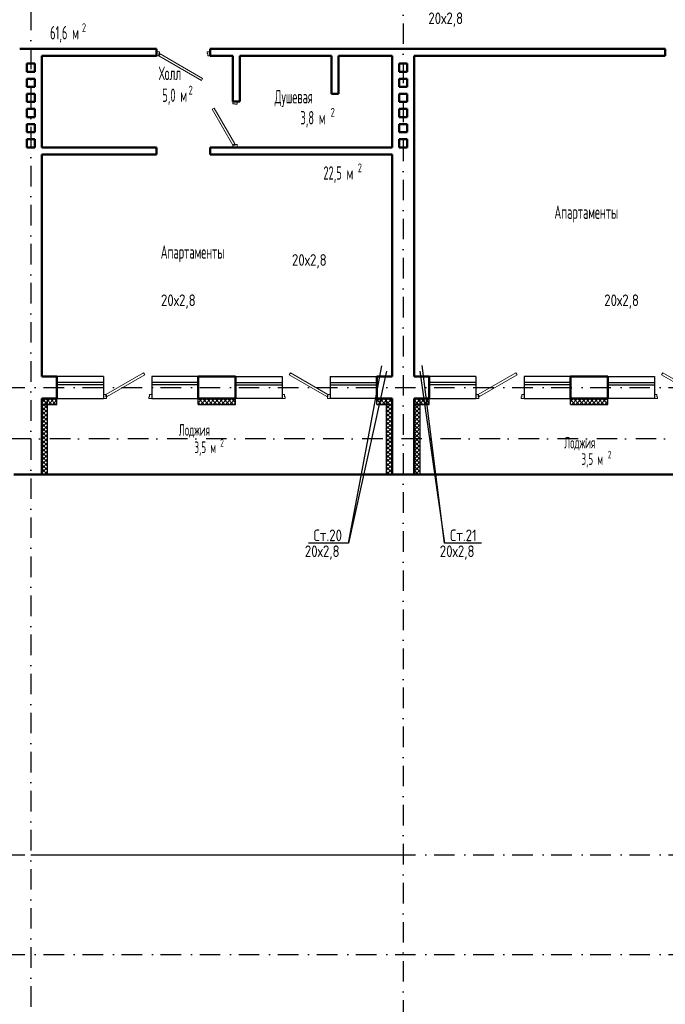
# Model space of a CAD drawing. Extents: x -1560602 to 321118, y -2308202 to -430103.
# Tile 10 of 104: x -1515866 to -1504786, y -2291777 to -2274882. Entities that reach past the tile are written whole.
import ezdxf
from ezdxf.enums import TextEntityAlignment as Align

# ---------------------------------------------------------------- set-up
doc = ezdxf.new("R2010")
doc.units = 0
doc.header["$MEASUREMENT"] = 0
doc.linetypes.add('Dot & Dashed', pattern=[670.277762, 352.777767, -176.388884, 0, -141.111112])
doc.linetypes.add('Штрихпунктирная', pattern=[0.670278, 0.352778, -0.176389, 0, -0.141111])
doc.layers.get('0').update_dxf_attribs({"color": 255, "linetype": 'CONTINUOUS'})
for name, color, linetype, lineweight in [('Вентиляция', 2, 'CONTINUOUS', 50), ('Двери', 4, 'CONTINUOUS', 15), ('стены', 5, 'CONTINUOUS', 50)]:
    doc.layers.add(name, color=color, linetype=linetype, lineweight=lineweight)
for name, color, linetype in [('Оси', 253, 'Dot & Dashed'), ('отделка', 240, 'CONTINUOUS'), ('Текст', 7, 'CONTINUOUS'), ('Утеплитель', 6, 'CONTINUOUS')]:
    doc.layers.add(name, color=color, linetype=linetype)
doc.styles.get("Standard").update_dxf_attribs({"font": 'spds.shx', "width": 0.7, "height": 250})

msp = doc.modelspace()

# ---------------------------------------------------------------- linework, layer by layer
at = {"color": 0}
for p, q in [((-1510225.6, -2283863.4, 0), (-1509652.6, -2280818.5, 0)), ((-1508575.3, -2283863.4, 0), (-1508957.4, -2280818, 0)), ((-1509571.6, -2280912.2, 0), (-1510225.6, -2283863.4, 0)), ((-1508999.5, -2280912.2, 0), (-1508575.3, -2283863.4, 0)), ((-1510225.6, -2283863.4, 0), (-1510909.6, -2283863.4, 0)), ((-1507941.3, -2283863.4, 0), (-1508575.3, -2283863.4, 0))]:
    msp.add_line(p, q, dxfattribs=at)
at = {"color": 0, "ltscale": 100}
msp.add_line((-1515675.9, -2289213.9), (-1509285.7, -2289213.9), dxfattribs=at)
at = {"layer": 'Вентиляция', "color": 0, "ltscale": 100}
for p, q in [((-1515745.7, -2275633.6), (-1515605.7, -2275633.6)), ((-1515745.7, -2275773.6), (-1515745.7, -2275633.6)), ((-1515605.7, -2275633.6), (-1515605.7, -2275773.6)), ((-1509355.7, -2275633.6), (-1509215.7, -2275633.6)), ((-1509355.7, -2275773.6), (-1509355.7, -2275633.6)), ((-1509215.7, -2275633.6), (-1509215.7, -2275773.6)), ((-1515605.7, -2275773.6), (-1515745.7, -2275773.6)), ((-1515745.7, -2275893.6), (-1515605.7, -2275893.6)), ((-1515745.7, -2276033.6), (-1515745.7, -2275893.6)), ((-1515605.7, -2275893.6), (-1515605.7, -2276033.6)), ((-1509215.7, -2275773.6), (-1509355.7, -2275773.6)), ((-1509355.7, -2275893.6), (-1509215.7, -2275893.6)), ((-1509355.7, -2276033.6), (-1509355.7, -2275893.6)), ((-1509215.7, -2275893.6), (-1509215.7, -2276033.6)), ((-1515605.7, -2276033.6), (-1515745.7, -2276033.6)), ((-1509215.7, -2276033.6), (-1509355.7, -2276033.6)), ((-1515745.7, -2276153.6), (-1515605.7, -2276153.6)), ((-1515745.7, -2276293.6), (-1515745.7, -2276153.6)), ((-1515605.7, -2276153.6), (-1515605.7, -2276293.6)), ((-1509355.7, -2276153.6), (-1509215.7, -2276153.6)), ((-1509355.7, -2276293.6), (-1509355.7, -2276153.6)), ((-1509215.7, -2276153.6), (-1509215.7, -2276293.6)), ((-1515605.7, -2276293.6), (-1515745.7, -2276293.6)), ((-1515745.7, -2276413.6), (-1515605.7, -2276413.6)), ((-1515745.7, -2276553.6), (-1515745.7, -2276413.6)), ((-1515605.7, -2276413.6), (-1515605.7, -2276553.6)), ((-1509215.7, -2276293.6), (-1509355.7, -2276293.6)), ((-1509355.7, -2276413.6), (-1509215.7, -2276413.6)), ((-1509355.7, -2276553.6), (-1509355.7, -2276413.6)), ((-1509215.7, -2276413.6), (-1509215.7, -2276553.6)), ((-1515605.7, -2276553.6), (-1515745.7, -2276553.6)), ((-1509215.7, -2276553.6), (-1509355.7, -2276553.6)), ((-1515745.7, -2276673.6), (-1515605.7, -2276673.6)), ((-1515745.7, -2276813.6), (-1515745.7, -2276673.6)), ((-1515605.7, -2276673.6), (-1515605.7, -2276813.6)), ((-1509355.7, -2276673.6), (-1509215.7, -2276673.6)), ((-1509355.7, -2276813.6), (-1509355.7, -2276673.6)), ((-1509215.7, -2276673.6), (-1509215.7, -2276813.6)), ((-1515605.7, -2276813.6), (-1515745.7, -2276813.6)), ((-1515745.7, -2276933.6), (-1515605.7, -2276933.6)), ((-1515745.7, -2277073.6), (-1515745.7, -2276933.6)), ((-1515605.7, -2276933.6), (-1515605.7, -2277073.6)), ((-1509215.7, -2276813.6), (-1509355.7, -2276813.6)), ((-1509355.7, -2276933.6), (-1509215.7, -2276933.6)), ((-1509355.7, -2277073.6), (-1509355.7, -2276933.6)), ((-1509215.7, -2276933.6), (-1509215.7, -2277073.6)), ((-1515605.7, -2277073.6), (-1515745.7, -2277073.6)), ((-1509215.7, -2277073.6), (-1509355.7, -2277073.6))]:
    msp.add_line(p, q, dxfattribs=at)
at = {"layer": 'Двери', "color": 0, "linetype": 'Continuous'}
for p, q in [((-1513465.7, -2275433.6), (-1513515.7, -2275433.6)), ((-1513515.7, -2275503.6), (-1513475.7, -2275503.6)), ((-1513475.7, -2275503.6), (-1513475.7, -2275463.6)), ((-1513475.7, -2275463.6), (-1513465.7, -2275463.6)), ((-1513455.7, -2275468.9), (-1513475.7, -2275503.6)), ((-1513475.7, -2275503.6), (-1512748.3, -2275923.6)), ((-1513465.7, -2275463.6), (-1513465.7, -2275433.6)), ((-1512728.3, -2275888.9), (-1513455.7, -2275468.9)), ((-1512595.7, -2275433.6), (-1512645.7, -2275433.6)), ((-1512645.7, -2275433.6), (-1512645.7, -2275463.6)), ((-1512645.7, -2275463.6), (-1512635.7, -2275463.6)), ((-1512635.7, -2275463.6), (-1512635.7, -2275503.6)), ((-1512635.7, -2275503.6), (-1512595.7, -2275503.6)), ((-1512748.3, -2275923.6), (-1512728.3, -2275888.9)), ((-1512560.7, -2276418.7), (-1512526.1, -2276398.7)), ((-1512205.7, -2277033.6), (-1512560.7, -2276418.7)), ((-1512526.1, -2276398.7), (-1512171.1, -2277013.6)), ((-1512205.7, -2276323.6), (-1512205.7, -2276283.6)), ((-1512165.7, -2276323.6), (-1512205.7, -2276323.6)), ((-1512165.7, -2276333.6), (-1512165.7, -2276323.6)), ((-1512135.7, -2276333.6), (-1512165.7, -2276333.6)), ((-1512135.7, -2276283.6), (-1512135.7, -2276333.6)), ((-1512171.1, -2277013.6), (-1512205.7, -2277033.6)), ((-1512205.7, -2277073.6), (-1512205.7, -2277033.6)), ((-1512205.7, -2277033.6), (-1512165.7, -2277033.6)), ((-1512165.7, -2277033.6), (-1512165.7, -2277023.6)), ((-1512165.7, -2277023.6), (-1512135.7, -2277023.6)), ((-1512135.7, -2277023.6), (-1512135.7, -2277073.6)), ((-1514385.7, -2281313.9), (-1513740.6, -2280941.4)), ((-1513720.6, -2280976), (-1514365.7, -2281348.5)), ((-1513740.6, -2280941.4), (-1513720.6, -2280976)), ((-1511220.9, -2280941.4), (-1511240.9, -2280976)), ((-1511240.9, -2280976), (-1510595.7, -2281348.5)), ((-1510575.7, -2281313.9), (-1511220.9, -2280941.4)), ((-1507995.7, -2281313.9), (-1507350.6, -2280941.4)), ((-1507330.6, -2280976), (-1507975.7, -2281348.5)), ((-1507350.6, -2280941.4), (-1507330.6, -2280976)), ((-1504830.9, -2280941.4), (-1504850.9, -2280976)), ((-1504850.9, -2280976), (-1504205.7, -2281348.5)), ((-1504185.7, -2281313.9), (-1504830.9, -2280941.4)), ((-1514425.7, -2281313.9), (-1514385.7, -2281313.9)), ((-1514385.7, -2281313.9), (-1514385.7, -2281353.9)), ((-1514365.7, -2281348.5), (-1514385.7, -2281313.9)), ((-1513640.7, -2281353.9), (-1513640.7, -2281313.9)), ((-1513640.7, -2281313.9), (-1513600.7, -2281313.9)), ((-1511320.7, -2281313.9), (-1511360.7, -2281313.9)), ((-1511320.7, -2281353.9), (-1511320.7, -2281313.9)), ((-1510595.7, -2281348.5), (-1510575.7, -2281313.9)), ((-1510535.7, -2281313.9), (-1510575.7, -2281313.9)), ((-1510575.7, -2281313.9), (-1510575.7, -2281353.9)), ((-1508035.7, -2281313.9), (-1507995.7, -2281313.9)), ((-1507995.7, -2281313.9), (-1507995.7, -2281353.9)), ((-1507975.7, -2281348.5), (-1507995.7, -2281313.9)), ((-1507250.7, -2281353.9), (-1507250.7, -2281313.9)), ((-1507250.7, -2281313.9), (-1507210.7, -2281313.9)), ((-1504930.7, -2281313.9), (-1504970.7, -2281313.9)), ((-1504930.7, -2281353.9), (-1504930.7, -2281313.9)), ((-1514375.7, -2281383.9), (-1514425.7, -2281383.9)), ((-1514385.7, -2281353.9), (-1514375.7, -2281353.9)), ((-1514375.7, -2281353.9), (-1514375.7, -2281383.9)), ((-1513650.7, -2281383.9), (-1513650.7, -2281353.9)), ((-1513650.7, -2281353.9), (-1513640.7, -2281353.9)), ((-1513600.7, -2281383.9), (-1513650.7, -2281383.9)), ((-1511360.7, -2281383.9), (-1511310.7, -2281383.9)), ((-1511310.7, -2281353.9), (-1511320.7, -2281353.9)), ((-1511310.7, -2281383.9), (-1511310.7, -2281353.9)), ((-1510575.7, -2281353.9), (-1510585.7, -2281353.9)), ((-1510585.7, -2281353.9), (-1510585.7, -2281383.9)), ((-1510585.7, -2281383.9), (-1510535.7, -2281383.9)), ((-1507985.7, -2281383.9), (-1508035.7, -2281383.9)), ((-1507995.7, -2281353.9), (-1507985.7, -2281353.9)), ((-1507985.7, -2281353.9), (-1507985.7, -2281383.9)), ((-1507260.7, -2281383.9), (-1507260.7, -2281353.9)), ((-1507260.7, -2281353.9), (-1507250.7, -2281353.9)), ((-1507210.7, -2281383.9), (-1507260.7, -2281383.9)), ((-1504970.7, -2281383.9), (-1504920.7, -2281383.9)), ((-1504920.7, -2281353.9), (-1504930.7, -2281353.9)), ((-1504920.7, -2281383.9), (-1504920.7, -2281353.9))]:
    msp.add_line(p, q, dxfattribs=at)
at = {"layer": 'Оси', "color": 0, "linetype": 'Штрихпунктирная', "lineweight": -3, "ltscale": 1000}
for p, q in [((-1515675.7, -2269343.9), (-1515675.7, -2295548.9)), ((-1509285.7, -2269582.6), (-1509285.7, -2295548.9)), ((-1556351.1, -2281193.9), (-1501895.7, -2281193.9)), ((-1496895.7, -2282073.9), (-1556350.9, -2282073.9)), ((-1556351.1, -2289213.9), (-1478850.7, -2289213.9)), ((-1556351.1, -2290923.9), (-1478850.7, -2290923.9))]:
    msp.add_line(p, q, dxfattribs=at)
at = {"layer": 'отделка', "color": 0, "ltscale": 100}
for p, q in [((-1514425.7, -2281003.9), (-1515225.7, -2281003.9)), ((-1514425.7, -2281108.9), (-1515225.7, -2281108.9)), ((-1514425.7, -2281148.9), (-1515225.7, -2281148.9)), ((-1514425.7, -2281003.9), (-1514425.7, -2281383.9)), ((-1513600.7, -2281003.9), (-1513600.7, -2281383.9)), ((-1512800.7, -2281003.9), (-1513600.7, -2281003.9)), ((-1512800.7, -2281108.9), (-1513600.7, -2281108.9)), ((-1512800.7, -2281148.9), (-1513600.7, -2281148.9)), ((-1512160.7, -2281003.9), (-1511360.7, -2281003.9)), ((-1512160.7, -2281108.9), (-1511360.7, -2281108.9)), ((-1512160.7, -2281148.9), (-1511360.7, -2281148.9)), ((-1511360.7, -2281003.9), (-1511360.7, -2281383.9)), ((-1510535.7, -2281003.9), (-1510535.7, -2281383.9)), ((-1510535.7, -2281003.9), (-1509735.7, -2281003.9)), ((-1510535.7, -2281108.9), (-1509735.7, -2281108.9)), ((-1510535.7, -2281148.9), (-1509735.7, -2281148.9)), ((-1508035.7, -2281003.9), (-1508835.7, -2281003.9)), ((-1508035.7, -2281108.9), (-1508835.7, -2281108.9)), ((-1508035.7, -2281148.9), (-1508835.7, -2281148.9)), ((-1508035.7, -2281003.9), (-1508035.7, -2281383.9)), ((-1507210.7, -2281003.9), (-1507210.7, -2281383.9)), ((-1506410.7, -2281003.9), (-1507210.7, -2281003.9)), ((-1506410.7, -2281108.9), (-1507210.7, -2281108.9)), ((-1506410.7, -2281148.9), (-1507210.7, -2281148.9)), ((-1505770.7, -2281003.9), (-1504970.7, -2281003.9)), ((-1505770.7, -2281108.9), (-1504970.7, -2281108.9)), ((-1505770.7, -2281148.9), (-1504970.7, -2281148.9)), ((-1504970.7, -2281003.9), (-1504970.7, -2281383.9)), ((-1515225.7, -2281383.9), (-1514425.7, -2281383.9)), ((-1513600.7, -2281383.9), (-1512800.7, -2281383.9)), ((-1511360.7, -2281383.9), (-1512160.7, -2281383.9)), ((-1509735.7, -2281383.9), (-1510535.7, -2281383.9)), ((-1508835.7, -2281383.9), (-1508035.7, -2281383.9)), ((-1507210.7, -2281383.9), (-1506410.7, -2281383.9)), ((-1504970.7, -2281383.9), (-1505770.7, -2281383.9))]:
    msp.add_line(p, q, dxfattribs=at)
at = {"layer": 'стены', "color": 0, "linetype": 'Continuous'}
for p, q in [((-1513515.7, -2275383.6), (-1515865.7, -2275383.6)), ((-1515865.7, -2275383.6), (-1515865.7, -2275383.6)), ((-1509475.7, -2275383.6), (-1512595.7, -2275383.6)), ((-1504785.7, -2275383.6), (-1509475.7, -2275383.6)), ((-1515485.7, -2275503.6), (-1513515.7, -2275503.6)), ((-1515485.7, -2277073.6), (-1515485.7, -2275503.6)), ((-1512595.7, -2275503.6), (-1512205.7, -2275503.6)), ((-1512205.7, -2275503.6), (-1512205.7, -2276283.6)), ((-1512085.7, -2276283.6), (-1512085.7, -2275503.6)), ((-1512085.7, -2275503.6), (-1510515.7, -2275503.6)), ((-1510515.7, -2275503.6), (-1510515.7, -2276153.6)), ((-1510395.7, -2276153.6), (-1510395.7, -2275503.6)), ((-1510395.7, -2275503.6), (-1509475.7, -2275503.6)), ((-1510372.8, -2275503.6), (-1509498.8, -2275503.6)), ((-1509475.8, -2277050.6), (-1509475.8, -2275526.6)), ((-1509475.7, -2275503.6), (-1509475.7, -2277073.6)), ((-1509095.7, -2277073.6), (-1509095.7, -2275503.6)), ((-1509095.7, -2275503.6), (-1508055.7, -2275503.6)), ((-1509095.7, -2277050.6), (-1509095.7, -2275526.6)), ((-1508198.7, -2275503.6), (-1509072.7, -2275503.6)), ((-1508055.7, -2275503.6), (-1506365.7, -2275503.6)), ((-1506365.7, -2275503.6), (-1504785.7, -2275503.6)), ((-1510515.7, -2276153.6), (-1510395.7, -2276153.6)), ((-1513515.7, -2277073.6), (-1515485.7, -2277073.6)), ((-1513515.7, -2277073.6), (-1513515.7, -2277193.6)), ((-1513515.7, -2277073.6), (-1513515.7, -2277073.6)), ((-1509475.7, -2277073.6), (-1512595.7, -2277073.6)), ((-1512205.7, -2277073.6), (-1512595.7, -2277073.6)), ((-1512595.7, -2277073.6), (-1512595.7, -2277193.6)), ((-1512595.7, -2277073.6), (-1512595.7, -2277073.6)), ((-1509095.7, -2281003.9), (-1509095.7, -2277073.6)), ((-1515485.7, -2277193.6), (-1513515.7, -2277193.6)), ((-1515485.7, -2281003.9), (-1515485.7, -2277193.6)), ((-1512595.7, -2277193.6), (-1509475.7, -2277193.6)), ((-1509475.7, -2277193.6), (-1509475.7, -2281003.9)), ((-1515225.7, -2281003.9), (-1515485.7, -2281003.9)), ((-1515225.7, -2281313.9), (-1515225.7, -2281003.9)), ((-1512800.7, -2281313.9), (-1512800.7, -2281003.9)), ((-1512160.7, -2281003.9), (-1512800.7, -2281003.9)), ((-1512160.7, -2281313.9), (-1512160.7, -2281003.9)), ((-1509735.7, -2281313.9), (-1509735.7, -2281003.9)), ((-1509475.7, -2281003.9), (-1509735.7, -2281003.9)), ((-1508835.7, -2281003.9), (-1509095.7, -2281003.9)), ((-1508835.7, -2281313.9), (-1508835.7, -2281003.9)), ((-1506410.7, -2281313.9), (-1506410.7, -2281003.9)), ((-1505770.7, -2281003.9), (-1506410.7, -2281003.9)), ((-1505770.7, -2281313.9), (-1505770.7, -2281003.9)), ((-1515225.7, -2281383.9), (-1515225.7, -2281313.9)), ((-1515225.7, -2281383.9), (-1515225.7, -2281313.9)), ((-1512800.7, -2281383.9), (-1512800.7, -2281313.9)), ((-1512800.7, -2281383.9), (-1512800.7, -2281313.9)), ((-1512160.7, -2281383.9), (-1512160.7, -2281313.9)), ((-1512160.7, -2281383.9), (-1512160.7, -2281313.9)), ((-1509735.7, -2281383.9), (-1509735.7, -2281313.9)), ((-1509735.7, -2281383.9), (-1509735.7, -2281313.9)), ((-1508835.7, -2281383.9), (-1508835.7, -2281313.9)), ((-1508835.7, -2281383.9), (-1508835.7, -2281313.9)), ((-1506410.7, -2281383.9), (-1506410.7, -2281313.9)), ((-1506410.7, -2281383.9), (-1506410.7, -2281313.9)), ((-1505770.7, -2281383.9), (-1505770.7, -2281313.9)), ((-1505770.7, -2281383.9), (-1505770.7, -2281313.9)), ((-1515485.7, -2281383.9), (-1515485.7, -2282683.9)), ((-1515485.7, -2281383.9), (-1515225.7, -2281383.9)), ((-1515485.7, -2281383.9), (-1515485.7, -2281383.9)), ((-1512800.7, -2281383.9), (-1512160.7, -2281383.9)), ((-1509735.7, -2281383.9), (-1509475.7, -2281383.9)), ((-1509475.7, -2281383.9), (-1509475.7, -2282683.9)), ((-1509095.7, -2281383.9), (-1509095.7, -2282683.9)), ((-1509095.7, -2281383.9), (-1508835.7, -2281383.9)), ((-1506410.7, -2281383.9), (-1505770.7, -2281383.9)), ((-1515965.7, -2282683.9), (-1515385.7, -2282683.9)), ((-1509575.7, -2282683.9), (-1515385.7, -2282683.9)), ((-1509575.7, -2282683.9), (-1508995.7, -2282683.9)), ((-1503185.7, -2282683.9), (-1508995.7, -2282683.9))]:
    msp.add_line(p, q, dxfattribs=at)
at = {"layer": 'стены', "color": 0, "ltscale": 100}
for p, q in [((-1513515.7, -2275383.6), (-1513515.7, -2275503.6)), ((-1512595.7, -2275383.6), (-1512595.7, -2275503.6)), ((-1504785.7, -2275503.6), (-1504785.7, -2275383.6)), ((-1512205.7, -2276283.6), (-1512085.7, -2276283.6)), ((-1512205.7, -2277073.6), (-1512085.7, -2277073.6))]:
    msp.add_line(p, q, dxfattribs=at)
at = {"layer": 'Утеплитель', "color": 0, "linetype": 'Continuous'}
for p, q in [((-1515485.7, -2281385.4), (-1515484.2, -2281383.9)), ((-1515485.7, -2281456.1), (-1515413.5, -2281383.9)), ((-1515485.7, -2281385.4), (-1515484.2, -2281383.9)), ((-1515485.7, -2281456.1), (-1515413.5, -2281383.9)), ((-1515485.7, -2281526.9), (-1515385.7, -2281426.9)), ((-1515454.9, -2281483.9), (-1515485.7, -2281453.1)), ((-1515385.7, -2281553.1), (-1515485.7, -2281453.1)), ((-1515485.7, -2281483.9), (-1515225.7, -2281483.9)), ((-1515485.7, -2281597.6), (-1515385.7, -2281497.6)), ((-1515384.2, -2281483.9), (-1515484.2, -2281383.9)), ((-1515385.7, -2281482.4), (-1515484.2, -2281383.9)), ((-1515442.8, -2281483.9), (-1515342.8, -2281383.9)), ((-1515313.5, -2281483.9), (-1515413.5, -2281383.9)), ((-1515385.7, -2281411.7), (-1515413.5, -2281383.9)), ((-1515385.7, -2282683.9), (-1515385.7, -2281383.9)), ((-1515372.1, -2281483.9), (-1515272.1, -2281383.9)), ((-1515242.8, -2281483.9), (-1515342.8, -2281383.9)), ((-1515301.4, -2281483.9), (-1515225.7, -2281408.3)), ((-1515225.7, -2281430.2), (-1515272.1, -2281383.9)), ((-1515230.7, -2281483.9), (-1515225.7, -2281479)), ((-1515225.7, -2281483.9), (-1515225.7, -2281383.9)), ((-1512800.7, -2281483.9), (-1512800.7, -2281383.9)), ((-1512800.7, -2281387.4), (-1512797.2, -2281383.9)), ((-1512800.7, -2281458.1), (-1512726.5, -2281383.9)), ((-1512767.9, -2281483.9), (-1512800.7, -2281451.1)), ((-1512800.7, -2281483.9), (-1512160.7, -2281483.9)), ((-1512697.2, -2281483.9), (-1512797.2, -2281383.9)), ((-1512755.8, -2281483.9), (-1512655.8, -2281383.9)), ((-1512626.5, -2281483.9), (-1512726.5, -2281383.9)), ((-1512685.1, -2281483.9), (-1512585.1, -2281383.9)), ((-1512555.8, -2281483.9), (-1512655.8, -2281383.9)), ((-1512614.4, -2281483.9), (-1512514.4, -2281383.9)), ((-1512485.1, -2281483.9), (-1512585.1, -2281383.9)), ((-1512543.7, -2281483.9), (-1512443.7, -2281383.9)), ((-1512414.4, -2281483.9), (-1512514.4, -2281383.9)), ((-1512472.9, -2281483.9), (-1512372.9, -2281383.9)), ((-1512343.7, -2281483.9), (-1512443.7, -2281383.9)), ((-1512402.2, -2281483.9), (-1512302.2, -2281383.9)), ((-1512272.9, -2281483.9), (-1512372.9, -2281383.9)), ((-1512331.5, -2281483.9), (-1512231.5, -2281383.9)), ((-1512202.2, -2281483.9), (-1512302.2, -2281383.9)), ((-1512260.8, -2281483.9), (-1512160.8, -2281383.9)), ((-1512160.7, -2281454.7), (-1512231.5, -2281383.9)), ((-1512190.1, -2281483.9), (-1512160.7, -2281454.5)), ((-1512160.7, -2281384), (-1512160.8, -2281383.9)), ((-1512160.7, -2281483.9), (-1512160.7, -2281383.9)), ((-1509735.7, -2281483.9), (-1509735.7, -2281383.9)), ((-1509735.7, -2281433.7), (-1509685.9, -2281383.9)), ((-1509656.6, -2281483.9), (-1509735.7, -2281404.8)), ((-1509727.4, -2281483.9), (-1509735.7, -2281475.5)), ((-1509735.7, -2281483.9), (-1509475.7, -2281483.9)), ((-1509715.2, -2281483.9), (-1509615.2, -2281383.9)), ((-1509585.9, -2281483.9), (-1509685.9, -2281383.9)), ((-1509644.5, -2281483.9), (-1509544.5, -2281383.9)), ((-1509515.2, -2281483.9), (-1509615.2, -2281383.9)), ((-1509575.7, -2281383.9), (-1509575.7, -2282683.9)), ((-1509575.7, -2281415.1), (-1509544.5, -2281383.9)), ((-1509575.7, -2281485.8), (-1509475.7, -2281385.8)), ((-1509475.7, -2281523.4), (-1509575.7, -2281423.4)), ((-1509575.7, -2281556.5), (-1509475.7, -2281456.5)), ((-1509475.7, -2281594.1), (-1509575.7, -2281494.1)), ((-1509573.8, -2281483.9), (-1509475.7, -2281385.8)), ((-1509475.7, -2281452.7), (-1509544.5, -2281383.9)), ((-1509475.7, -2281452.7), (-1509544.5, -2281383.9)), ((-1509503.1, -2281483.9), (-1509475.7, -2281456.5)), ((-1509095.7, -2281430.1), (-1509049.5, -2281383.9)), ((-1509095.7, -2281430.1), (-1509049.5, -2281383.9)), ((-1509095.7, -2281500.8), (-1508995.7, -2281400.8)), ((-1509020.3, -2281483.9), (-1509095.7, -2281408.4)), ((-1508995.7, -2281508.4), (-1509095.7, -2281408.4)), ((-1509095.7, -2281571.5), (-1508995.7, -2281471.5)), ((-1509091, -2281483.9), (-1509095.7, -2281479.1)), ((-1508995.7, -2281579.1), (-1509095.7, -2281479.1)), ((-1509095.7, -2281483.9), (-1508835.7, -2281483.9)), ((-1509078.8, -2281483.9), (-1508978.8, -2281383.9)), ((-1508949.5, -2281483.9), (-1509049.5, -2281383.9)), ((-1508995.7, -2281437.7), (-1509049.5, -2281383.9)), ((-1509008.1, -2281483.9), (-1508908.1, -2281383.9)), ((-1508995.7, -2282683.9), (-1508995.7, -2281383.9)), ((-1508878.8, -2281483.9), (-1508978.8, -2281383.9)), ((-1508937.4, -2281483.9), (-1508837.4, -2281383.9)), ((-1508835.7, -2281456.3), (-1508908.1, -2281383.9)), ((-1508866.7, -2281483.9), (-1508835.7, -2281452.9)), ((-1508835.7, -2281385.6), (-1508837.4, -2281383.9)), ((-1508835.7, -2281483.9), (-1508835.7, -2281383.9)), ((-1506410.7, -2281483.9), (-1506410.7, -2281383.9)), ((-1506410.7, -2281432.1), (-1506362.5, -2281383.9)), ((-1506333.2, -2281483.9), (-1506410.7, -2281406.4)), ((-1506404, -2281483.9), (-1506410.7, -2281477.1)), ((-1506410.7, -2281483.9), (-1505770.7, -2281483.9)), ((-1506391.8, -2281483.9), (-1506291.8, -2281383.9)), ((-1506262.5, -2281483.9), (-1506362.5, -2281383.9)), ((-1506321.1, -2281483.9), (-1506221.1, -2281383.9)), ((-1506191.8, -2281483.9), (-1506291.8, -2281383.9)), ((-1506250.4, -2281483.9), (-1506150.4, -2281383.9)), ((-1506121.1, -2281483.9), (-1506221.1, -2281383.9)), ((-1506179.7, -2281483.9), (-1506079.7, -2281383.9)), ((-1506050.4, -2281483.9), (-1506150.4, -2281383.9)), ((-1506109, -2281483.9), (-1506009, -2281383.9)), ((-1505979.7, -2281483.9), (-1506079.7, -2281383.9)), ((-1506038.3, -2281483.9), (-1505938.3, -2281383.9)), ((-1505909, -2281483.9), (-1506009, -2281383.9)), ((-1505967.6, -2281483.9), (-1505867.6, -2281383.9)), ((-1505838.3, -2281483.9), (-1505938.3, -2281383.9)), ((-1505896.9, -2281483.9), (-1505796.9, -2281383.9)), ((-1505770.7, -2281480.7), (-1505867.6, -2281383.9)), ((-1505826.1, -2281483.9), (-1505770.7, -2281428.5)), ((-1505770.7, -2281410), (-1505796.9, -2281383.9)), ((-1505770.7, -2281483.9), (-1505770.7, -2281383.9)), ((-1515385.7, -2281623.8), (-1515485.7, -2281523.8)), ((-1515485.7, -2281668.3), (-1515385.7, -2281568.3)), ((-1515385.7, -2281694.5), (-1515485.7, -2281594.5)), ((-1515485.7, -2281739), (-1515385.7, -2281639)), ((-1515385.7, -2281765.2), (-1515485.7, -2281665.2)), ((-1509575.7, -2281627.3), (-1509475.7, -2281527.3)), ((-1509475.7, -2281664.8), (-1509575.7, -2281564.8)), ((-1509575.7, -2281698), (-1509475.7, -2281598)), ((-1509475.7, -2281735.5), (-1509575.7, -2281635.5)), ((-1509575.7, -2281768.7), (-1509475.7, -2281668.7)), ((-1509095.7, -2281642.2), (-1508995.7, -2281542.2)), ((-1508995.7, -2281649.8), (-1509095.7, -2281549.8)), ((-1509095.7, -2281712.9), (-1508995.7, -2281612.9)), ((-1508995.7, -2281720.5), (-1509095.7, -2281620.5)), ((-1515485.7, -2281809.7), (-1515385.7, -2281709.7)), ((-1515385.7, -2281835.9), (-1515485.7, -2281735.9)), ((-1515485.7, -2281880.4), (-1515385.7, -2281780.4)), ((-1515385.7, -2281906.6), (-1515485.7, -2281806.6)), ((-1509475.7, -2281806.2), (-1509575.7, -2281706.2)), ((-1509575.7, -2281839.4), (-1509475.7, -2281739.4)), ((-1509475.7, -2281876.9), (-1509575.7, -2281776.9)), ((-1509575.7, -2281910.1), (-1509475.7, -2281810.1)), ((-1509095.7, -2281783.7), (-1508995.7, -2281683.7)), ((-1508995.7, -2281791.3), (-1509095.7, -2281691.3)), ((-1509095.7, -2281854.4), (-1508995.7, -2281754.4)), ((-1508995.7, -2281862), (-1509095.7, -2281762)), ((-1509095.7, -2281925.1), (-1508995.7, -2281825.1)), ((-1508995.7, -2281932.7), (-1509095.7, -2281832.7)), ((-1515485.7, -2281951.1), (-1515385.7, -2281851.1)), ((-1515385.7, -2281977.3), (-1515485.7, -2281877.3)), ((-1515485.7, -2282021.8), (-1515385.7, -2281921.8)), ((-1515385.7, -2282048.1), (-1515485.7, -2281948.1)), ((-1515485.7, -2282092.5), (-1515385.7, -2281992.5)), ((-1509475.7, -2281947.7), (-1509575.7, -2281847.7)), ((-1509575.7, -2281980.8), (-1509475.7, -2281880.8)), ((-1509475.7, -2282018.4), (-1509575.7, -2281918.4)), ((-1509575.7, -2282051.5), (-1509475.7, -2281951.5)), ((-1509475.7, -2282089.1), (-1509575.7, -2281989.1)), ((-1509095.7, -2281995.8), (-1508995.7, -2281895.8)), ((-1508995.7, -2282003.4), (-1509095.7, -2281903.4)), ((-1509095.7, -2282066.5), (-1508995.7, -2281966.5)), ((-1508995.7, -2282074.1), (-1509095.7, -2281974.1)), ((-1515385.7, -2282118.8), (-1515485.7, -2282018.8)), ((-1515485.7, -2282163.2), (-1515385.7, -2282063.2)), ((-1515385.7, -2282189.5), (-1515485.7, -2282089.5)), ((-1515485.7, -2282234), (-1515385.7, -2282134)), ((-1515385.7, -2282260.2), (-1515485.7, -2282160.2)), ((-1509575.7, -2282122.2), (-1509475.7, -2282022.2)), ((-1509475.7, -2282159.8), (-1509575.7, -2282059.8)), ((-1509575.7, -2282192.9), (-1509475.7, -2282092.9)), ((-1509475.7, -2282230.5), (-1509575.7, -2282130.5)), ((-1509575.7, -2282263.7), (-1509475.7, -2282163.7)), ((-1509095.7, -2282137.2), (-1508995.7, -2282037.2)), ((-1508995.7, -2282144.8), (-1509095.7, -2282044.8)), ((-1509095.7, -2282207.9), (-1508995.7, -2282107.9)), ((-1508995.7, -2282215.5), (-1509095.7, -2282115.5)), ((-1509095.7, -2282278.6), (-1508995.7, -2282178.6)), ((-1515485.7, -2282304.7), (-1515385.7, -2282204.7)), ((-1515385.7, -2282330.9), (-1515485.7, -2282230.9)), ((-1515485.7, -2282375.4), (-1515385.7, -2282275.4)), ((-1515385.7, -2282401.6), (-1515485.7, -2282301.6)), ((-1515485.7, -2282446.1), (-1515385.7, -2282346.1)), ((-1509475.7, -2282301.2), (-1509575.7, -2282201.2)), ((-1509575.7, -2282334.4), (-1509475.7, -2282234.4)), ((-1509475.7, -2282371.9), (-1509575.7, -2282271.9)), ((-1509575.7, -2282405.1), (-1509475.7, -2282305.1)), ((-1509475.7, -2282442.6), (-1509575.7, -2282342.6)), ((-1508995.7, -2282286.2), (-1509095.7, -2282186.2)), ((-1509095.7, -2282349.3), (-1508995.7, -2282249.3)), ((-1508995.7, -2282356.9), (-1509095.7, -2282256.9)), ((-1509095.7, -2282420.1), (-1508995.7, -2282320.1)), ((-1508995.7, -2282427.7), (-1509095.7, -2282327.7)), ((-1515385.7, -2282472.3), (-1515485.7, -2282372.3)), ((-1515485.7, -2282516.8), (-1515385.7, -2282416.8)), ((-1515385.7, -2282543), (-1515485.7, -2282443)), ((-1515485.7, -2282587.5), (-1515385.7, -2282487.5)), ((-1515385.7, -2282613.7), (-1515485.7, -2282513.7)), ((-1509575.7, -2282475.8), (-1509475.7, -2282375.8)), ((-1509475.7, -2282513.3), (-1509575.7, -2282413.3)), ((-1509575.7, -2282546.5), (-1509475.7, -2282446.5)), ((-1509475.7, -2282584), (-1509575.7, -2282484)), ((-1509575.7, -2282617.2), (-1509475.7, -2282517.2)), ((-1509095.7, -2282490.8), (-1508995.7, -2282390.8)), ((-1508995.7, -2282498.4), (-1509095.7, -2282398.4)), ((-1509095.7, -2282561.5), (-1508995.7, -2282461.5)), ((-1508995.7, -2282569.1), (-1509095.7, -2282469.1)), ((-1515485.7, -2282658.2), (-1515385.7, -2282558.2)), ((-1515386.3, -2282683.9), (-1515485.7, -2282584.5)), ((-1515457, -2282683.9), (-1515485.7, -2282655.2)), ((-1515440.7, -2282683.9), (-1515385.7, -2282628.9)), ((-1509475.7, -2282654.8), (-1509575.7, -2282554.8)), ((-1509517.3, -2282683.9), (-1509575.7, -2282625.5)), ((-1509571.7, -2282683.9), (-1509475.7, -2282587.9)), ((-1509501, -2282683.9), (-1509475.7, -2282658.6)), ((-1509095.7, -2282632.2), (-1508995.7, -2282532.2)), ((-1508995.7, -2282639.8), (-1509095.7, -2282539.8)), ((-1509022.3, -2282683.9), (-1509095.7, -2282610.5)), ((-1509093, -2282683.9), (-1509095.7, -2282681.2)), ((-1509076.7, -2282683.9), (-1508995.7, -2282602.9)), ((-1509006, -2282683.9), (-1508995.7, -2282673.6))]:
    msp.add_line(p, q, dxfattribs=at)

# ---------------------------------------------------------------- texts
at = {"color": 0}
for p in [(-1508852.9, -2274956.9), (-1511193.7, -2279104.6), (-1513441.7, -2279795.5), (-1505835, -2279795.5), (-1510972.8, -2284102.6), (-1508656.9, -2284102.6)]:
    msp.add_text('20х2,8', height=200, dxfattribs=at).set_placement(p)
for s, p in [('Ст.20', (-1510578.2, -2283729.7, 0)), ('Ст.21', (-1508251, -2283729.7, 0))]:
    msp.add_text(s, height=200, dxfattribs=at).set_placement(p, align=Align.MIDDLE_CENTER)
at = {"layer": 'Текст', "color": 0, "linetype": 'Continuous', "width": 0.7}
for s, height, p in [('61,6 м', 230, (-1515343.7, -2275220.5)), ('2', 151.8, (-1514797.1, -2275094)), ('Холл', 230, (-1513477.4, -2275918.3)), ('5,0 м', 230, (-1513418.4, -2276292.2)), ('2', 151.8, (-1512966.9, -2276165.7)), ('Душевая', 230, (-1511489.8, -2276319.1)), ('2', 151.8, (-1510528.8, -2276546.9)), ('3,8 м', 230, (-1511047.4, -2276678.9)), ('22,5 м', 230, (-1510653.8, -2277626.8)), ('2', 151.8, (-1510063, -2277500.3)), ('Апартаменты', 230, (-1506688.3, -2278298.9)), ('Апартаменты', 230, (-1513444.7, -2278981.5)), ('Лоджия', 200, (-1513134.4, -2282020.7)), ('3,5 м', 200, (-1512866.1, -2282318.7)), ('2', 132, (-1512423.5, -2282208.7)), ('Лоджия', 200, (-1506520.4, -2282239.1)), ('3,5 м', 200, (-1506224.1, -2282520.7)), ('2', 132, (-1505771.7, -2282410.7))]:
    msp.add_text(s, height=height, dxfattribs=at).set_placement(p)

doc.saveas('drawing.dxf')
